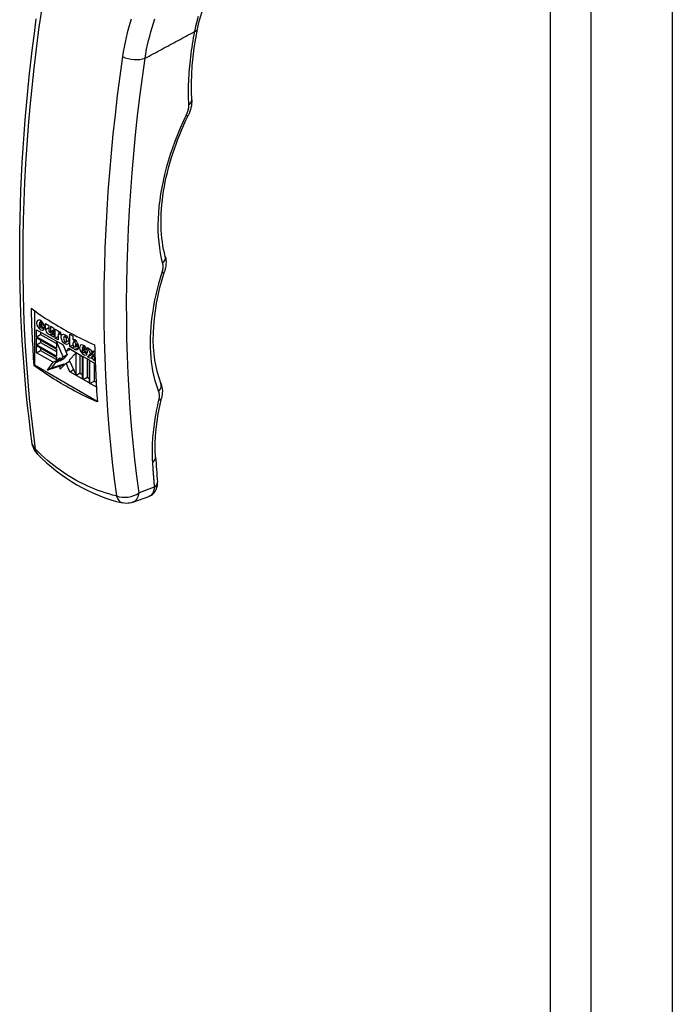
# Model space of a CAD drawing. Header units: inches. Extents: x 131.6 to 149.8, y 37.9 to 82.
# Tile 2 of 5: x 145.3 to 149, y 48.9 to 54.4. Entities that reach past the tile are written whole.
import ezdxf

# ---------------------------------------------------------------- set-up
doc = ezdxf.new("R2010")
doc.units = ezdxf.units.IN
doc.header["$MEASUREMENT"] = 0
doc.layers.add('Visible Edges(ANSI)', color=7, linetype='Continuous', lineweight=25)
doc.layers.add('Visible Tangent Edges(ANSI)', color=7, linetype='Continuous', lineweight=25)

msp = doc.modelspace()

# ---------------------------------------------------------------- linework, layer by layer
at = {"layer": 'Visible Edges(ANSI)'}
for p, q in [((148.9744, 72.1521), (148.9744, 38.2394)), ((145.4266, 52.7643), (145.4266, 52.463)), ((145.4522, 52.694), (145.468, 52.6848)), ((145.4523, 52.6847), (145.4603, 52.6893)), ((145.482, 52.6676), (145.4523, 52.6847)), ((145.4545, 52.6991), (145.4657, 52.7056)), ((145.468, 52.6848), (145.4774, 52.6902)), ((145.4872, 52.6937), (145.5054, 52.6832)), ((145.4872, 52.6604), (145.4872, 52.6937)), ((145.5054, 52.6832), (145.5054, 52.6545)), ((145.5177, 52.6777), (145.5345, 52.668)), ((145.5177, 52.649), (145.5177, 52.6777)), ((145.4379, 52.659), (145.5852, 52.5742)), ((145.4379, 52.6199), (145.4379, 52.659)), ((145.4379, 52.6199), (145.4602, 52.6328)), ((145.4602, 52.6461), (145.4602, 52.6328)), ((145.4602, 52.6328), (145.5484, 52.582)), ((145.4658, 52.6689), (145.468, 52.6702)), ((145.4674, 52.6707), (145.48, 52.6612)), ((145.4872, 52.6604), (145.5054, 52.6709)), ((145.516, 52.6434), (145.5345, 52.654)), ((145.5177, 52.649), (145.5345, 52.6587)), ((145.5177, 52.6345), (145.5345, 52.6442)), ((145.5177, 52.6268), (145.5345, 52.6366)), ((145.5177, 52.6268), (145.5177, 52.6345)), ((145.5345, 52.6171), (145.5177, 52.6268)), ((145.5345, 52.668), (145.5345, 52.6171)), ((145.5408, 52.6119), (145.5408, 52.6628)), ((145.5408, 52.6628), (145.5584, 52.6527)), ((145.5584, 52.6527), (145.5584, 52.6458)), ((145.5584, 52.6458), (145.5604, 52.647)), ((145.5584, 52.6313), (145.5584, 52.6018)), ((145.5602, 52.6354), (145.5709, 52.6416)), ((145.5631, 52.6476), (145.5631, 52.637)), ((145.5709, 52.6313), (145.5647, 52.635)), ((145.5709, 52.6455), (145.5709, 52.6313)), ((145.5915, 52.6206), (145.6022, 52.6268)), ((145.6235, 52.6343), (145.6404, 52.6246)), ((145.6235, 52.5647), (145.6235, 52.6343)), ((145.6404, 52.6246), (145.6404, 52.6036)), ((145.5484, 52.5563), (145.4379, 52.6199)), ((145.4379, 52.6146), (145.5484, 52.551)), ((145.4379, 52.5756), (145.4379, 52.6146)), ((145.4379, 52.5756), (145.4602, 52.5884)), ((145.5484, 52.5119), (145.4379, 52.5756)), ((145.4379, 52.5702), (145.5484, 52.5066)), ((145.4379, 52.5312), (145.4379, 52.5702)), ((145.4602, 52.6018), (145.4602, 52.5884)), ((145.4602, 52.5884), (145.5484, 52.5376)), ((145.5408, 52.6119), (145.5584, 52.622)), ((145.5584, 52.6018), (145.5408, 52.6119)), ((145.5484, 52.5926), (145.5508, 52.594)), ((145.5484, 52.5926), (145.5484, 52.5563)), ((145.5862, 52.5086), (145.5484, 52.5926)), ((145.5846, 52.5745), (145.5905, 52.5613)), ((145.5852, 52.5742), (145.6007, 52.5369)), ((145.6014, 52.5905), (145.6177, 52.5999)), ((145.6017, 52.6143), (145.6094, 52.6187)), ((145.6235, 52.5647), (145.6409, 52.5747)), ((145.6404, 52.6036), (145.6409, 52.6039)), ((145.6404, 52.5848), (145.6404, 52.5779)), ((145.6428, 52.59), (145.6562, 52.5977)), ((145.6458, 52.6044), (145.6458, 52.5917)), ((145.654, 52.5636), (145.6706, 52.5732)), ((145.6563, 52.5688), (145.6563, 52.5757)), ((145.6934, 52.5616), (145.7046, 52.5681)), ((145.4379, 52.5312), (145.4602, 52.544)), ((145.5309, 52.4777), (145.4379, 52.5312)), ((145.4602, 52.5574), (145.4602, 52.544)), ((145.4602, 52.544), (145.5484, 52.4932)), ((145.5484, 52.551), (145.5484, 52.5119)), ((145.5862, 52.5086), (145.6084, 52.5214)), ((145.6084, 52.5214), (145.5899, 52.4988)), ((145.6007, 52.5369), (145.6176, 52.5555)), ((145.6007, 52.5369), (145.623, 52.5497)), ((145.6013, 52.5373), (145.6084, 52.5214)), ((145.6176, 52.5555), (145.692, 52.5126)), ((145.6583, 52.5298), (145.6186, 52.4899)), ((145.6246, 52.5515), (145.623, 52.5497)), ((145.6404, 52.555), (145.6235, 52.5647)), ((145.6404, 52.5619), (145.6466, 52.5654)), ((145.6404, 52.5619), (145.6404, 52.555)), ((145.6583, 52.5298), (145.6603, 52.5309)), ((145.6583, 52.4066), (145.6583, 52.5298)), ((145.6806, 52.4194), (145.6806, 52.5192)), ((145.691, 52.5564), (145.7069, 52.5473)), ((145.6912, 52.5472), (145.6992, 52.5517)), ((145.7209, 52.5301), (145.6912, 52.5472)), ((145.7046, 52.5314), (145.7069, 52.5327)), ((145.7063, 52.5331), (145.7188, 52.5237)), ((145.7069, 52.5473), (145.7162, 52.5527)), ((145.7205, 52.5089), (145.737, 52.5269)), ((145.7205, 52.5089), (145.7427, 52.5217)), ((145.7211, 52.5594), (145.738, 52.5497)), ((145.737, 52.5269), (145.7211, 52.5594)), ((145.737, 52.5269), (145.7573, 52.5386)), ((145.738, 52.5497), (145.7446, 52.5367)), ((145.7579, 52.5382), (145.7427, 52.5217)), ((145.7427, 52.5217), (145.754, 52.5152)), ((145.7446, 52.5367), (145.7519, 52.5417)), ((145.7446, 52.5367), (145.7526, 52.5413)), ((145.7453, 52.5084), (145.7546, 52.5137)), ((145.7519, 52.5417), (145.7617, 52.536)), ((145.762, 52.5259), (145.7529, 52.5177)), ((145.7529, 52.5177), (145.7632, 52.494)), ((145.4223, 52.4605), (145.4266, 52.463)), ((145.4266, 52.463), (145.7755, 52.262)), ((145.4991, 52.4348), (145.5309, 52.4777)), ((145.5484, 52.4841), (145.5214, 52.4476)), ((145.5214, 52.4476), (145.5909, 52.4689)), ((145.5309, 52.4777), (145.5484, 52.4878)), ((145.5484, 52.5066), (145.5484, 52.4783)), ((145.5484, 52.4783), (145.5676, 52.5017)), ((145.5484, 52.4783), (145.5676, 52.4893)), ((145.5676, 52.486), (145.5862, 52.5086)), ((145.5676, 52.5017), (145.5676, 52.486)), ((145.5676, 52.486), (145.5899, 52.4988)), ((145.6027, 52.4725), (145.5686, 52.4401)), ((145.5686, 52.4561), (145.5909, 52.4689)), ((145.5909, 52.4689), (145.5909, 52.4612)), ((145.6027, 52.4725), (145.6217, 52.4834)), ((145.6225, 52.4249), (145.6027, 52.4725)), ((145.6186, 52.4899), (145.6583, 52.4066)), ((145.692, 52.5126), (145.692, 52.3849)), ((145.6967, 52.51), (145.7304, 52.4905)), ((145.6967, 52.3822), (145.6967, 52.51)), ((145.7189, 52.4971), (145.7189, 52.395)), ((145.7373, 52.4992), (145.7205, 52.5089)), ((145.7304, 52.4905), (145.7304, 52.3628)), ((145.735, 52.4879), (145.7641, 52.4711)), ((145.735, 52.3601), (145.735, 52.4879)), ((145.7453, 52.5084), (145.7373, 52.4992)), ((145.7519, 52.4908), (145.7453, 52.5084)), ((145.7519, 52.4908), (145.762, 52.4966)), ((145.7636, 52.4841), (145.7519, 52.4908)), ((145.7573, 52.475), (145.7573, 52.3729)), ((145.5686, 52.4561), (145.4991, 52.4348)), ((145.4991, 52.4348), (145.5214, 52.4476)), ((145.5686, 52.4401), (145.5686, 52.4561)), ((145.6225, 52.4249), (145.6437, 52.4371)), ((145.692, 52.3849), (145.6225, 52.4249)), ((145.6583, 52.4066), (145.6806, 52.4194)), ((145.6786, 52.4183), (145.692, 52.4105)), ((145.6967, 52.3822), (145.7189, 52.395)), ((145.7304, 52.3628), (145.6967, 52.3822)), ((145.7189, 52.395), (145.7304, 52.3884)), ((145.735, 52.3601), (145.7573, 52.3729)), ((145.7688, 52.3407), (145.735, 52.3601)), ((145.7573, 52.3729), (145.7688, 52.3663)), ((145.7688, 52.3724), (145.7688, 52.3407)), ((145.9726, 51.699), (146.0629, 51.7321))]:
    msp.add_line(p, q, dxfattribs=at)
at = {"layer": 'Visible Edges(ANSI)', "flags": 128}
for points in [[(146.3327, 54.3295), (146.341, 54.3673), (146.3511, 54.405), (146.3627, 54.4424), (146.3761, 54.4796), (146.391, 54.5164), (146.4074, 54.5527), (146.4252, 54.5886), (146.4445, 54.624), (146.4651, 54.6588), (146.487, 54.6933), (146.5103, 54.7272), (146.5347, 54.7606), (146.5604, 54.7935), (146.5871, 54.8257), (146.6148, 54.8574), (146.6435, 54.8885)], [(145.4141, 52.0248), (145.4048, 52.0947), (145.3961, 52.1651), (145.388, 52.236), (145.3806, 52.3074), (145.3739, 52.3794), (145.3679, 52.4518), (145.3625, 52.5247), (145.3578, 52.598), (145.3538, 52.6719), (145.3505, 52.7461), (145.3478, 52.8208), (145.3458, 52.896), (145.3445, 52.9715), (145.3439, 53.0474), (145.3439, 53.1238), (145.3447, 53.2005), (145.3461, 53.2776), (145.3481, 53.355), (145.3509, 53.4327), (145.3543, 53.5108), (145.3584, 53.5892), (145.3632, 53.668), (145.3687, 53.747), (145.3748, 53.8262), (145.3816, 53.9058), (145.389, 53.9856), (145.3971, 54.0656), (145.4059, 54.1459), (145.4154, 54.2264), (145.4255, 54.307), (145.4362, 54.3879)], [(146.3007, 53.9369), (146.2992, 53.9829), (146.2993, 54.03), (146.3009, 54.078), (146.3041, 54.1268), (146.3089, 54.1765), (146.3152, 54.2269), (146.3232, 54.2779), (146.3327, 54.3295)], [(146.3007, 53.9369), (146.3009, 53.9263), (146.3002, 53.9155), (146.2988, 53.9046), (146.2967, 53.8937), (146.2939, 53.8829), (146.2904, 53.8722), (146.2862, 53.8615), (146.2815, 53.851)], [(146.1538, 53.0669), (146.149, 53.086), (146.1448, 53.1058), (146.1411, 53.1261), (146.1379, 53.1469), (146.1353, 53.1682), (146.1333, 53.19), (146.1318, 53.2122), (146.1309, 53.2348), (146.1306, 53.2579), (146.1308, 53.2813), (146.1317, 53.3051), (146.1331, 53.3293), (146.1351, 53.3538), (146.1377, 53.3786), (146.1409, 53.4037), (146.1446, 53.429), (146.149, 53.4546), (146.1539, 53.4804), (146.1594, 53.5064), (146.1655, 53.5325), (146.1721, 53.5588), (146.1794, 53.5852), (146.1871, 53.6117), (146.1955, 53.6383), (146.2044, 53.665), (146.2138, 53.6917), (146.2239, 53.7185), (146.2344, 53.7452), (146.2454, 53.7718), (146.257, 53.7984), (146.269, 53.8248), (146.2815, 53.851)], [(146.1538, 53.0669), (146.1561, 53.056), (146.1575, 53.0452), (146.1579, 53.0345), (146.1576, 53.0239), (146.1565, 53.0134), (146.1548, 53.0031), (146.1496, 52.9826)], [(146.1295, 52.3611), (146.119, 52.3905), (146.1099, 52.4217), (146.1023, 52.4545), (146.0962, 52.4887), (146.0916, 52.5244), (146.0887, 52.5614), (146.0873, 52.5996), (146.0876, 52.639), (146.0896, 52.6795), (146.0932, 52.7208), (146.0985, 52.7631), (146.1055, 52.806), (146.114, 52.8496), (146.1243, 52.8936), (146.1361, 52.938), (146.1496, 52.9826)], [(145.4069, 52.7787), (145.4202, 52.7689), (145.4336, 52.7593), (145.4472, 52.7498), (145.4608, 52.7404), (145.4746, 52.7312), (145.4884, 52.7221), (145.5023, 52.7131), (145.5163, 52.7043), (145.5303, 52.6956), (145.5444, 52.6871), (145.5585, 52.6787), (145.5726, 52.6705), (145.5869, 52.6624), (145.6014, 52.6542), (145.6162, 52.6461), (145.6313, 52.6381), (145.6466, 52.63), (145.6622, 52.622), (145.678, 52.614), (145.6941, 52.6061), (145.7104, 52.5983), (145.7269, 52.5905), (145.7436, 52.5827), (145.7605, 52.5751)], [(145.7758, 52.2569), (145.7589, 52.2645), (145.7422, 52.2723), (145.7257, 52.2801), (145.7094, 52.2879), (145.6933, 52.2958), (145.6775, 52.3038), (145.6619, 52.3118), (145.6466, 52.3199), (145.6315, 52.328), (145.6167, 52.3361), (145.6022, 52.3442), (145.5879, 52.3523), (145.5738, 52.3605), (145.5597, 52.3689), (145.5457, 52.3774), (145.5316, 52.3861), (145.5177, 52.3949), (145.5038, 52.4039), (145.4899, 52.413), (145.4762, 52.4222), (145.4625, 52.4316), (145.449, 52.4411), (145.4356, 52.4508), (145.4223, 52.4605)], [(146.1295, 52.3611), (146.1331, 52.3505), (146.1355, 52.3398), (146.137, 52.3292), (146.1376, 52.3188), (146.1374, 52.3084), (146.1365, 52.298), (146.1328, 52.2777)], [(146.0999, 51.9503), (146.0983, 51.9879), (146.0984, 52.0267), (146.1001, 52.0665), (146.1034, 52.1073), (146.1083, 52.149), (146.1149, 52.1914), (146.123, 52.2344), (146.1328, 52.2777)], [(145.4423, 51.9676), (145.4362, 51.9744), (145.4314, 51.9808), (145.4239, 51.9933), (145.4182, 52.0071), (145.4159, 52.0152), (145.4141, 52.0248)], [(145.4423, 51.9676), (145.4675, 51.9428), (145.4934, 51.9189), (145.52, 51.8959), (145.5472, 51.8739), (145.5751, 51.8529), (145.6036, 51.833), (145.6327, 51.8141), (145.6623, 51.7964), (145.6924, 51.7797), (145.723, 51.7642), (145.7542, 51.7498), (145.7858, 51.7366), (145.8177, 51.7246), (145.8501, 51.7137), (145.8827, 51.7041), (145.9156, 51.6957)], [(146.0629, 51.7321), (146.0698, 51.735), (146.0765, 51.7388), (146.0827, 51.7432), (146.0882, 51.7482), (146.0974, 51.7592), (146.1037, 51.7707), (146.1076, 51.782), (146.1097, 51.7926), (146.1104, 51.8025), (146.11, 51.8118)], [(145.9726, 51.699), (145.964, 51.6963), (145.9556, 51.6945), (145.9477, 51.6934), (145.9403, 51.693), (145.927, 51.6936), (145.9156, 51.6957)]]:
    msp.add_lwpolyline(points, dxfattribs=at)
at = {"layer": 'Visible Edges(ANSI)'}
for centre, major_axis, ratio, start_param, end_param in [((151.8272, 56.7147), (4.5334, 7.8723), 0.578093, 2.386423, 2.430523), ((145.4601, 52.6841), (0.0156, -0.0272), 0.578093, 0.637511, 6.609325), ((145.4602, 52.6787), (0.0056, -0.00973), 0.578093, 3.761469, 6.640742), ((145.4601, 52.6894), (-0.0056, 0.00973), 0.578093, 3.928917, 7.07051), ((145.4824, 52.6969), (0.0156, -0.0272), 0.578093, 3.929795, 4.18156), ((145.5041, 52.6545), (0.0121, -0.0211), 0.578093, 4.124151, 6.407643), ((145.5116, 52.651), (0.00437, -0.00759), 0.578093, 3.928925, 7.290566), ((145.5264, 52.6674), (0.0121, -0.0211), 0.578093, 5.409909, 5.994038), ((145.5712, 52.6258), (-0.0119, 0.0207), 0.578093, 5.517193, 6.366997), ((145.5647, 52.6277), (-0.00444, 0.0077), 0.578093, 5.499721, 7.070517), ((145.6187, 52.6184), (0.0155, -0.027), 0.578093, 3.937385, 4.191898), ((145.6067, 52.5997), (-0.0131, 0.0227), 0.578093, 0.21218, 1.374755), ((145.5964, 52.6121), (-0.0049, 0.00851), 0.578093, 4.637114, 6.362454), ((145.5965, 52.599), (0.0049, -0.00851), 0.578093, 4.648567, 6.280425), ((145.5862, 52.6115), (0.0131, -0.0227), 0.578093, 0.179178, 1.365034), ((145.6187, 52.6184), (0.0155, -0.027), 0.578093, 5.234605, 5.487393), ((145.6498, 52.5879), (-0.0091, 0.0158), 0.578093, 5.404947, 6.312036), ((145.6484, 52.5802), (-0.0056, 0.00973), 0.578093, 3.928925, 7.070517), ((145.6484, 52.5734), (0.0056, -0.00973), 0.578093, 3.928925, 7.070517), ((145.6488, 52.5767), (0.0163, -0.0283), 0.578093, 5.594494, 8.54654), ((145.6723, 52.5745), (0.0075, -0.013), 0.578093, 4.733772, 5.465122), ((145.699, 52.5465), (0.0156, -0.0272), 0.578093, 0.637518, 6.609325), ((145.7212, 52.5593), (0.0156, -0.0272), 0.578093, 3.929795, 4.18156), ((152.1808, 56.5111), (-4.5334, -7.8723), 0.578093, 5.528015, 5.572116), ((145.65, 52.5617), (-0.0075, 0.013), 0.578093, 1.238576, 2.452902), ((145.699, 52.5411), (0.0056, -0.00973), 0.578093, 3.761527, 6.640687), ((145.699, 52.5519), (-0.0056, 0.00973), 0.578093, 3.928925, 7.070517), ((152.0415, 55.9319), (-4.207, -7.3692), 0.572216, 5.567504, 5.588454)]:
    msp.add_ellipse(centre, major_axis=major_axis, ratio=ratio, start_param=start_param, end_param=end_param, dxfattribs=at)
msp.add_ellipse((145.5964, 52.6056), major_axis=(0.0155, -0.027), ratio=0.578093, dxfattribs=at)
at = {"layer": 'Visible Tangent Edges(ANSI)'}
for p, q in [((148.2949, 71.8919), (148.2949, 37.9792)), ((148.5226, 37.9792), (148.5226, 71.8919)), ((145.5647, 52.635), (145.5709, 52.6386)), ((145.6563, 52.5757), (145.6673, 52.582)), ((145.6563, 52.5688), (145.6696, 52.5764)), ((145.651, 52.5489), (145.6718, 52.5609)), ((146.0926, 51.7826), (146.0081, 51.7517))]:
    msp.add_line(p, q, dxfattribs=at)
at = {"layer": 'Visible Tangent Edges(ANSI)', "flags": 128}
for points in [[(145.4326, 51.9939), (145.4203, 52.0868), (145.4092, 52.1808), (145.3992, 52.2756), (145.3905, 52.3714), (145.3829, 52.468), (145.3765, 52.5655), (145.3713, 52.6639), (145.3673, 52.763), (145.3645, 52.863), (145.3629, 52.9637), (145.3625, 53.0651), (145.3633, 53.1672), (145.3653, 53.27), (145.3686, 53.3735), (145.373, 53.4775), (145.3786, 53.5821), (145.3854, 53.6873), (145.3934, 53.7931), (145.4026, 53.8993), (145.413, 54.0059), (145.4246, 54.113), (145.4374, 54.2205), (145.4513, 54.3284), (145.4663, 54.4366)], [(145.9649, 54.3866), (145.9569, 54.3613), (145.9494, 54.3357), (145.9424, 54.3099), (145.936, 54.2839), (145.9302, 54.2576), (145.9249, 54.2311), (145.9202, 54.2045), (145.916, 54.1776)], [(146.0415, 54.1684), (146.0456, 54.1934), (146.0502, 54.2183), (146.0553, 54.243), (146.0609, 54.2676), (146.067, 54.2919), (146.0736, 54.3161), (146.0807, 54.34), (146.0883, 54.3637), (146.0964, 54.3872)], [(146.3375, 54.401), (146.3295, 54.3731), (146.3223, 54.345), (146.3161, 54.3168)], [(146.0415, 54.1684), (146.053, 54.1746), (146.0644, 54.1808), (146.0758, 54.1869), (146.0873, 54.1931), (146.0987, 54.1993), (146.1102, 54.2055), (146.1216, 54.2117), (146.133, 54.2178), (146.1445, 54.224), (146.1559, 54.2302), (146.1674, 54.2364), (146.1788, 54.2426), (146.1903, 54.2488), (146.2017, 54.2549), (146.2131, 54.2611), (146.2246, 54.2673), (146.236, 54.2735), (146.2475, 54.2797), (146.2589, 54.2859), (146.2703, 54.292), (146.2818, 54.2982), (146.2932, 54.3044), (146.3047, 54.3106), (146.3161, 54.3168)], [(146.3161, 54.3168), (146.3127, 54.299), (146.3094, 54.2813), (146.3063, 54.2636), (146.3034, 54.246), (146.3007, 54.2284), (146.2982, 54.2109), (146.2958, 54.1935), (146.2936, 54.1761), (146.2916, 54.1588), (146.2898, 54.1416), (146.2881, 54.1245), (146.2866, 54.1074), (146.2854, 54.0904), (146.2842, 54.0735), (146.2833, 54.0567), (146.2826, 54.04), (146.282, 54.0234), (146.2816, 54.0068), (146.2814, 53.9904), (146.2814, 53.974), (146.2816, 53.9578), (146.2819, 53.9417), (146.2824, 53.9257), (146.2831, 53.9098)], [(145.916, 54.1776), (145.9009, 54.0694), (145.887, 53.9616), (145.8742, 53.8541), (145.8627, 53.747), (145.8523, 53.6403), (145.8431, 53.5341), (145.8351, 53.4284), (145.8282, 53.3232), (145.8226, 53.2186), (145.8182, 53.1145), (145.815, 53.0111), (145.8129, 52.9083), (145.8121, 52.8062), (145.8125, 52.7047), (145.8141, 52.604), (145.8169, 52.5041), (145.8209, 52.4049), (145.8261, 52.3066), (145.8325, 52.2091), (145.8401, 52.1124), (145.8489, 52.0167), (145.8588, 51.9218), (145.8699, 51.8279), (145.8822, 51.735)], [(146.0081, 51.7517), (145.9959, 51.8436), (145.9849, 51.9365), (145.9751, 52.0304), (145.9664, 52.1251), (145.9589, 52.2207), (145.9526, 52.3172), (145.9474, 52.4145), (145.9435, 52.5126), (145.9407, 52.6115), (145.9391, 52.7111), (145.9388, 52.8115), (145.9396, 52.9125), (145.9416, 53.0142), (145.9448, 53.1166), (145.9491, 53.2195), (145.9547, 53.3231), (145.9614, 53.4271), (145.9694, 53.5317), (145.9785, 53.6368), (145.9888, 53.7423), (146.0002, 53.8483), (146.0128, 53.9546), (146.0266, 54.0613), (146.0415, 54.1684)], [(146.2831, 53.9098), (146.2832, 53.9076), (146.2832, 53.9054), (146.2832, 53.9032), (146.2831, 53.9009), (146.283, 53.8986), (146.2828, 53.8963), (146.2825, 53.894), (146.2822, 53.8917), (146.2818, 53.8893), (146.2814, 53.8869), (146.2809, 53.8845), (146.2804, 53.8821), (146.2798, 53.8796), (146.2791, 53.8772), (146.2784, 53.8747), (146.2777, 53.8723), (146.2768, 53.8698), (146.276, 53.8673), (146.2751, 53.8649), (146.2741, 53.8624), (146.2731, 53.8599), (146.272, 53.8575), (146.2709, 53.8551), (146.2698, 53.8527)], [(146.2698, 53.8527), (146.2527, 53.8164), (146.2364, 53.7799), (146.2211, 53.7432), (146.2067, 53.7063), (146.1932, 53.6693), (146.1808, 53.6324), (146.1693, 53.5955), (146.1589, 53.5588), (146.1495, 53.5222), (146.1412, 53.4859), (146.1339, 53.4498), (146.1277, 53.4141), (146.1226, 53.3787), (146.1185, 53.3437), (146.1156, 53.3092), (146.1137, 53.2752), (146.1129, 53.2418), (146.1133, 53.209), (146.1147, 53.1769), (146.1172, 53.1454), (146.1208, 53.1147), (146.1255, 53.0847), (146.1313, 53.0556), (146.1381, 53.0274)], [(146.1381, 53.0274), (146.1385, 53.0257), (146.1389, 53.0238), (146.1393, 53.022), (146.1396, 53.0201), (146.1398, 53.0181), (146.14, 53.0161), (146.1401, 53.0141), (146.1402, 53.0121), (146.1403, 53.01), (146.1402, 53.0079), (146.1402, 53.0058), (146.1401, 53.0036), (146.1399, 53.0014), (146.1397, 52.9992), (146.1394, 52.997), (146.1391, 52.9948), (146.1387, 52.9925), (146.1383, 52.9902), (146.1378, 52.9879), (146.1373, 52.9856), (146.1367, 52.9833), (146.1361, 52.981), (146.1354, 52.9786), (146.1347, 52.9763)], [(146.1347, 52.9763), (146.1252, 52.9453), (146.1164, 52.9145), (146.1084, 52.8837), (146.1011, 52.853), (146.0945, 52.8225), (146.0887, 52.7922), (146.0837, 52.7621), (146.0794, 52.7323), (146.0759, 52.7028), (146.0731, 52.6736), (146.0712, 52.6448), (146.07, 52.6164), (146.0696, 52.5884), (146.0699, 52.5608), (146.0711, 52.5337), (146.073, 52.5071), (146.0757, 52.481), (146.0792, 52.4555), (146.0834, 52.4306), (146.0884, 52.4062), (146.0942, 52.3824), (146.1007, 52.3593), (146.1079, 52.3369), (146.1159, 52.3152)], [(146.1159, 52.3152), (146.1165, 52.3136), (146.1171, 52.312), (146.1176, 52.3103), (146.118, 52.3086), (146.1184, 52.3068), (146.1188, 52.305), (146.1191, 52.3031), (146.1194, 52.3013), (146.1196, 52.2993), (146.1197, 52.2974), (146.1198, 52.2954), (146.1199, 52.2934), (146.1199, 52.2913), (146.1199, 52.2893), (146.1198, 52.2872), (146.1197, 52.285), (146.1195, 52.2829), (146.1192, 52.2807), (146.1189, 52.2785), (146.1186, 52.2763), (146.1182, 52.2741), (146.1178, 52.2719), (146.1173, 52.2696), (146.1168, 52.2674)], [(146.1168, 52.2674), (146.1132, 52.2522), (146.1098, 52.2371), (146.1066, 52.2221), (146.1036, 52.207), (146.1007, 52.1921), (146.0981, 52.1771), (146.0956, 52.1623), (146.0933, 52.1475), (146.0912, 52.1327), (146.0893, 52.118), (146.0875, 52.1034), (146.086, 52.0889), (146.0846, 52.0744), (146.0835, 52.0601), (146.0825, 52.0458), (146.0817, 52.0317), (146.0811, 52.0176), (146.0807, 52.0037), (146.0805, 51.9898), (146.0805, 51.9761), (146.0807, 51.9624), (146.0811, 51.9489), (146.0816, 51.9355), (146.0824, 51.9222)], [(145.4335, 51.9921), (145.4335, 51.9921), (145.4334, 51.9922), (145.4333, 51.9923), (145.4333, 51.9923), (145.4332, 51.9924), (145.4332, 51.9925), (145.4331, 51.9926), (145.4331, 51.9926), (145.433, 51.9927), (145.433, 51.9928), (145.4329, 51.9929), (145.4329, 51.993), (145.4329, 51.993), (145.4328, 51.9931), (145.4328, 51.9932), (145.4327, 51.9933), (145.4327, 51.9934), (145.4327, 51.9934), (145.4327, 51.9935), (145.4326, 51.9936), (145.4326, 51.9937), (145.4326, 51.9938), (145.4326, 51.9938), (145.4326, 51.9939)], [(145.8813, 51.7342), (145.8607, 51.7395), (145.8401, 51.7453), (145.8196, 51.7516), (145.7993, 51.7583), (145.7791, 51.7656), (145.7591, 51.7734), (145.7392, 51.7816), (145.7195, 51.7903), (145.6999, 51.7995), (145.6806, 51.8092), (145.6615, 51.8193), (145.6426, 51.8299), (145.6239, 51.841), (145.6054, 51.8525), (145.5871, 51.8645), (145.569, 51.877), (145.5512, 51.8899), (145.5336, 51.9032), (145.5163, 51.917), (145.4992, 51.9312), (145.4823, 51.9458), (145.4658, 51.9608), (145.4495, 51.9763), (145.4335, 51.9921)], [(146.0824, 51.9222), (146.0827, 51.9164), (146.0831, 51.9105), (146.0835, 51.9047), (146.0839, 51.8988), (146.0843, 51.893), (146.0847, 51.8872), (146.0851, 51.8813), (146.0855, 51.8755), (146.0859, 51.8697), (146.0863, 51.8638), (146.0867, 51.858), (146.0871, 51.8522), (146.0876, 51.8464), (146.088, 51.8406), (146.0884, 51.8347), (146.0889, 51.8289), (146.0893, 51.8231), (146.0898, 51.8173), (146.0902, 51.8115), (146.0907, 51.8057), (146.0912, 51.7999), (146.0916, 51.7942), (146.0921, 51.7884), (146.0926, 51.7826)], [(145.9726, 51.699), (145.9749, 51.6999), (145.9772, 51.701), (145.9794, 51.7022), (145.9816, 51.7035), (145.9837, 51.705), (145.9857, 51.7066), (145.9877, 51.7083), (145.9896, 51.7101), (145.9914, 51.712), (145.9931, 51.714), (145.9947, 51.7162), (145.9963, 51.7184), (145.9978, 51.7207), (145.9992, 51.7231), (146.0005, 51.7256), (146.0017, 51.7282), (146.0028, 51.7309), (146.0038, 51.7337), (146.0048, 51.7365), (146.0056, 51.7395), (146.0064, 51.7424), (146.0071, 51.7455), (146.0076, 51.7485), (146.0081, 51.7517)], [(146.0926, 51.7826), (146.0924, 51.7795), (146.0921, 51.7765), (146.0916, 51.7735), (146.0911, 51.7706), (146.0906, 51.7678), (146.0899, 51.7651), (146.0891, 51.7624), (146.0882, 51.7598), (146.0873, 51.7573), (146.0862, 51.7549), (146.0851, 51.7525), (146.0839, 51.7503), (146.0825, 51.7482), (146.0811, 51.7461), (146.0797, 51.7442), (146.0781, 51.7424), (146.0764, 51.7407), (146.0747, 51.7391), (146.0729, 51.7376), (146.0711, 51.7363), (146.0691, 51.735), (146.0671, 51.7339), (146.065, 51.7329), (146.0629, 51.7321)], [(145.8822, 51.735), (145.8822, 51.7349), (145.8822, 51.7348), (145.8822, 51.7348), (145.8822, 51.7347), (145.8822, 51.7346), (145.8822, 51.7346), (145.8822, 51.7345), (145.8822, 51.7345), (145.8821, 51.7344), (145.8821, 51.7344), (145.8821, 51.7344), (145.882, 51.7343), (145.882, 51.7343), (145.8819, 51.7343), (145.8819, 51.7342), (145.8818, 51.7342), (145.8818, 51.7342), (145.8817, 51.7342), (145.8817, 51.7342), (145.8816, 51.7342), (145.8815, 51.7342), (145.8815, 51.7342), (145.8814, 51.7342), (145.8813, 51.7342)]]:
    msp.add_lwpolyline(points, dxfattribs=at)
at = {"layer": 'Visible Tangent Edges(ANSI)'}
for centre, major_axis, ratio, start_param, end_param in [((146.2747, 54.341), (0.0579, -0.0115), 0.413952, 5.586647, 6.283185), ((145.9725, 54.2087), (0.0974, -0.0141), 0.462948, 4.161578, 5.563856), ((146.2417, 53.934), (0.059, 0.003), 0.605869, 5.459361, 6.283185), ((146.2284, 53.8769), (0.0531, -0.0258), 0.105622, 5.655844, 6.283185), ((146.0967, 53.0517), (0.0571, 0.0152), 0.703219, 5.321284, 6.283185), ((146.0933, 53.0005), (0.0563, -0.0179), 0.293543, 5.627075, 6.283185), ((146.0745, 52.3395), (0.055, 0.0215), 0.738723, 5.23891, 6.283185), ((146.0754, 52.2916), (0.0574, -0.0139), 0.373747, 5.603929, 6.283185), ((145.5116, 52.0384), (-0.0975, -0.0136), 0.654801, 0, 0.540317), ((145.5125, 52.0366), (-0.0702, -0.069), 0.524515, 5.808547, 6.283185), ((146.041, 51.9465), (0.0589, 0.0037), 0.615761, 5.45126, 6.283185), ((146.0512, 51.8069), (0.0589, 0.0049), 0.626806, 5.439035, 6.283185), ((145.9391, 51.7922), (0.0975, 0.0136), 0.654787, 4.001194, 5.403521), ((145.9383, 51.7914), (-0.0227, -0.0958), 0.599799, 5.486477, 6.283185)]:
    msp.add_ellipse(centre, major_axis=major_axis, ratio=ratio, start_param=start_param, end_param=end_param, dxfattribs=at)

doc.saveas('drawing.dxf')
